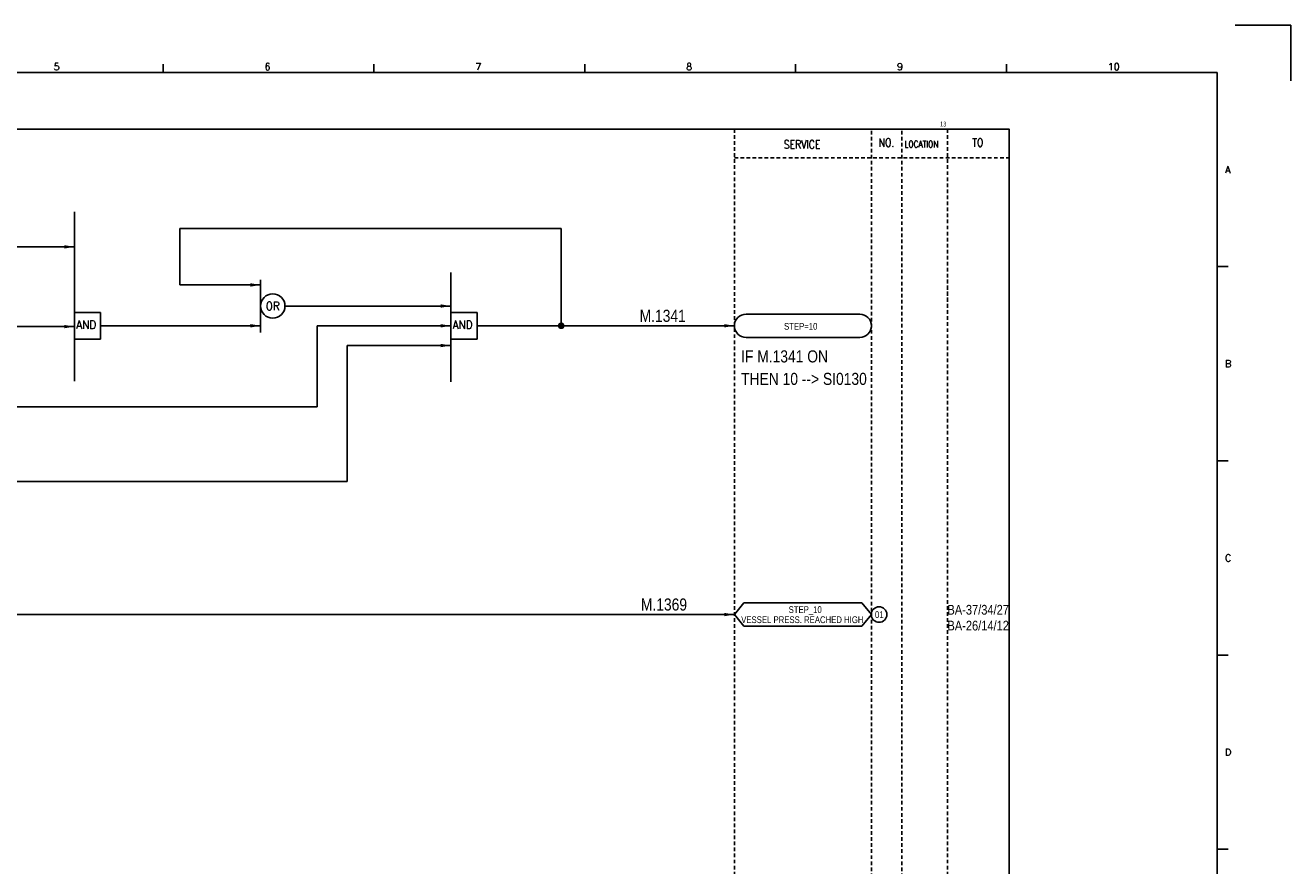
# Model space of a CAD drawing. Extents: x 1544 to 2510, y 385 to 1067.
# Tile 3 of 3: x 1986 to 2510, y 719 to 1067. Entities that reach past the tile are written whole.
import ezdxf
from ezdxf.enums import TextEntityAlignment as Align

# ---------------------------------------------------------------- set-up
doc = ezdxf.new("R2010")
doc.units = 0
doc.header["$MEASUREMENT"] = 0
doc.linetypes.add('HIDDEN', pattern=[4, 1.5, -1, 1.5])
doc.layers.get('0').update_dxf_attribs({"linetype": 'CONTINUOUS'})
doc.layers.get('DEFPOINTS').update_dxf_attribs({"linetype": 'CONTINUOUS'})
for name, color, linetype in [('CON', 4, 'CONTINUOUS'), ('DCS', 7, 'CONTINUOUS'), ('HID', 2, 'HIDDEN'), ('圖框CON', 4, 'CONTINUOUS'), ('框線', 6, 'CONTINUOUS')]:
    doc.layers.add(name, color=color, linetype=linetype)
doc.styles.add('DAYUKP', font='complex', dxfattribs={"bigfont": 'DAYUKP.SHX'})
doc.styles.add('ROMANS', font='romans', dxfattribs={"width": 0.8})
doc.styles.get("Standard").update_dxf_attribs({"font": 'kaiu.ttf'})
doc.styles.add('style3', font='ARIALN.TTF')

# ---------------------------------------------------------------- blocks, each defined once
blk = doc.blocks.new('LEADER')
at = {"layer": 'CON'}
blk.add_solid([(0.85, -0.57), (0.85, -1.57), (3.85, -1.07)], dxfattribs=at)
blk = doc.blocks.new('1')
at = {"layer": 'DEFPOINTS'}
blk.add_lwpolyline([(2189, 689.33), (2211.97, 689.33), (2211.97, 666.36)], dxfattribs=at)
at = {"layer": '圖框CON'}
for p, q in [((1745.08, 669.85), (1745.08, 673.29)), ((1832.37, 669.85), (1832.37, 673.29)), ((1919.66, 669.85), (1919.66, 673.29)), ((2006.95, 669.85), (2006.95, 673.29)), ((2094.24, 669.85), (2094.24, 673.29)), ((2186.14, 589.41), (2181.53, 589.41)), ((2186.14, 509.01), (2181.53, 509.01)), ((2186.14, 428.61), (2181.53, 428.61)), ((2186.14, 348.2), (2181.53, 348.2))]:
    blk.add_line(p, q, dxfattribs=at)
at = {"layer": '框線'}
for p, q in [((2181.53, 669.81), (1308.62, 669.81)), ((2181.53, 26.6), (2181.53, 669.81))]:
    blk.add_line(p, q, dxfattribs=at)
at = {"style": 'DAYUKP'}
for s, height, p in [('5', 2.87, (1699.8, 670.78)), ('6', 2.87, (1787.1, 670.78)), ('7', 2.87, (1874.39, 670.78)), ('8', 2.87, (1961.68, 670.78)), ('9', 2.87, (2048.97, 670.78)), ('10', 2.871, (2136.26, 670.78))]:
    blk.add_text(s, height=height, dxfattribs=at).set_placement(p)
for s, p in [('A', (2184.79, 629.6)), ('B', (2184.79, 549.2)), ('C', (2184.79, 468.8)), ('D', (2184.79, 388.39))]:
    blk.add_text(s, height=2.87, dxfattribs=at).set_placement(p, align=Align.MIDDLE_LEFT)

msp = doc.modelspace()

# ---------------------------------------------------------------- linework, layer by layer
at = {"layer": 'CON', "color": 6}
for p, q in [((2006.7, 989.77), (2006.7, 919.69)), ((2162.57, 964.57), (2162.57, 919.29)), ((2083.82, 961.65), (2083.82, 939.77)), ((2006.7, 937.08), (2006.7, 948.04)), ((2017.57, 948.04), (2006.7, 948.04)), ((2017.57, 937.08), (2017.57, 948.04)), ((2173.43, 948.04), (2162.57, 948.04)), ((2162.57, 937.08), (2162.57, 948.04)), ((2173.43, 937.08), (2173.43, 948.04)), ((2331.87, 947.38), (2284.81, 947.38)), ((2017.57, 937.08), (2006.7, 937.08)), ((2173.43, 937.08), (2162.57, 937.08)), ((2284.81, 937.74), (2331.87, 937.74)), ((2279.99, 823), (2283.89, 827.82)), ((2332.79, 827.82), (2283.89, 827.82)), ((2336.69, 823), (2332.79, 827.82)), ((2279.99, 823), (2283.89, 818.19)), ((2336.69, 823), (2332.79, 818.19)), ((2283.89, 818.19), (2332.79, 818.19))]:
    msp.add_line(p, q, dxfattribs=at)
at = {"layer": 'CON'}
for p, q in [((2050.34, 959.48), (2050.34, 982.87)), ((2050.34, 982.87), (2208.27, 982.87)), ((2208.27, 982.87), (2208.27, 942.56)), ((1834.79, 975.24), (2006.7, 975.24)), ((2083.82, 959.48), (2050.34, 959.48)), ((2093.9, 950.74), (2162.57, 950.74)), ((1834.79, 942.23), (2006.7, 942.23)), ((2083.82, 942.56), (2017.57, 942.56)), ((2162.57, 942.56), (2107.3, 942.56)), ((2107.3, 942.56), (2107.3, 909.02)), ((2279.99, 942.56), (2173.43, 942.56)), ((2162.57, 934.38), (2119.72, 934.38)), ((2119.72, 934.38), (2119.72, 878.1)), ((1834.79, 909.02), (2107.3, 909.02)), ((1927.61, 878.1), (2119.72, 878.1)), ((2279.99, 823), (1834.56, 823))]:
    msp.add_line(p, q, dxfattribs=at)
msp.add_lwpolyline([(1679.74, 1024), (2393.74, 1024), (2393.74, 524.2), (1679.74, 524.2)], close=True, dxfattribs=at)
at = {"layer": 'CON', "const_width": 1.4}
msp.add_lwpolyline([(2207.57, 942.56, 1), (2208.97, 942.56, 1)], format="xyb", close=True, dxfattribs=at)
at = {"layer": 'CON', "color": 6}
msp.add_circle((2088.86, 950.74), 5.04, dxfattribs=at)
at = {"layer": 'CON'}
msp.add_circle((2339.9, 823), 3.21, dxfattribs=at)
at = {"layer": 'CON', "color": 6}
for centre, start, end in [((2284.81, 942.56), 90, 270), ((2331.87, 942.56), 270, 90)]:
    msp.add_arc(centre, 4.82, start, end, dxfattribs=at)
at = {"layer": 'HID'}
for p, q in [((2279.99, 1024), (2279.99, 524.2)), ((2336.69, 1023.3), (2336.69, 524.2)), ((2349.29, 1023.3), (2349.29, 524.2)), ((2368.19, 1024), (2368.19, 524.2)), ((2279.99, 1012.1), (2393.74, 1012.1)), ((2368.19, 961.7), (2368.19, 949.1))]:
    msp.add_line(p, q, dxfattribs=at)

# ---------------------------------------------------------------- block references
msp.add_blockref('1', (298.35, 377.63))
at = {"layer": 'CON', "xscale": 1.4, "yscale": 1.4, "zscale": 1.4}
for p in [(2001.31, 976.73), (2078.43, 960.97), (2157.18, 952.23), (2078.43, 944.05), (2157.18, 944.05), (2274.6, 944.05), (2001.31, 943.72), (2157.18, 935.87), (2274.6, 824.49)]:
    msp.add_blockref('LEADER', p, dxfattribs=at)

# ---------------------------------------------------------------- texts
at = {"width": 0.75}
msp.add_text('13', height=2.1, dxfattribs=at).set_placement((2366.44, 1026.1), align=Align.MIDDLE)
at = {"layer": 'CON', "style": 'ROMANS'}
for s, width, p in [('SERVICE', 0.8, (2308.02, 1017.65)), ('NO.', 0.8, (2342.99, 1018.4)), ('TO', 0.8, (2380.79, 1018.4)), ('OR', 0.9, (2088.86, 950.74))]:
    msp.add_text(s, height=3.5, dxfattribs=dict(at, width=width)).set_placement(p, align=Align.MIDDLE)
for s, height, width, p in [('LOCATION', 2.8, 0.8, (2350.42, 1015.5)), ('AND', 3.5, 0.9, (2007.5, 940.24)), ('AND', 3.5, 0.9, (2163.36, 940.24))]:
    msp.add_text(s, height=height, dxfattribs=dict(at, width=width)).set_placement(p, align=Align.BOTTOM_LEFT)
at = {"layer": 'CON', "style": 'style3'}
for s, p in [('STEP=10', (2300.55, 940.09)), ('STEP_10', (2302.44, 822.8)), ('01', (2338.19, 820.72)), ('VESSEL PRESS. REACHED HIGH', (2282.81, 818.62))]:
    msp.add_text(s, height=2.8, dxfattribs=at).set_placement(p, align=Align.BOTTOM_LEFT)
for s, p in [('BA-37/34/27', (2368.19, 822.98)), ('BA-26/14/12', (2368.19, 816.42))]:
    msp.add_text(s, height=4, dxfattribs=at).set_placement(p)
at = {"layer": 'DCS', "linetype": 'ByBlock', "style": 'style3'}
for s, p in [('M.1341', (2240.76, 944.19)), ('IF M.1341 ON', (2282.77, 927.39)), ('THEN 10 --> SI0130', (2282.77, 918.07)), ('M.1369', (2241.28, 824.66))]:
    msp.add_text(s, height=5, dxfattribs=at).set_placement(p)

doc.saveas('drawing.dxf')
